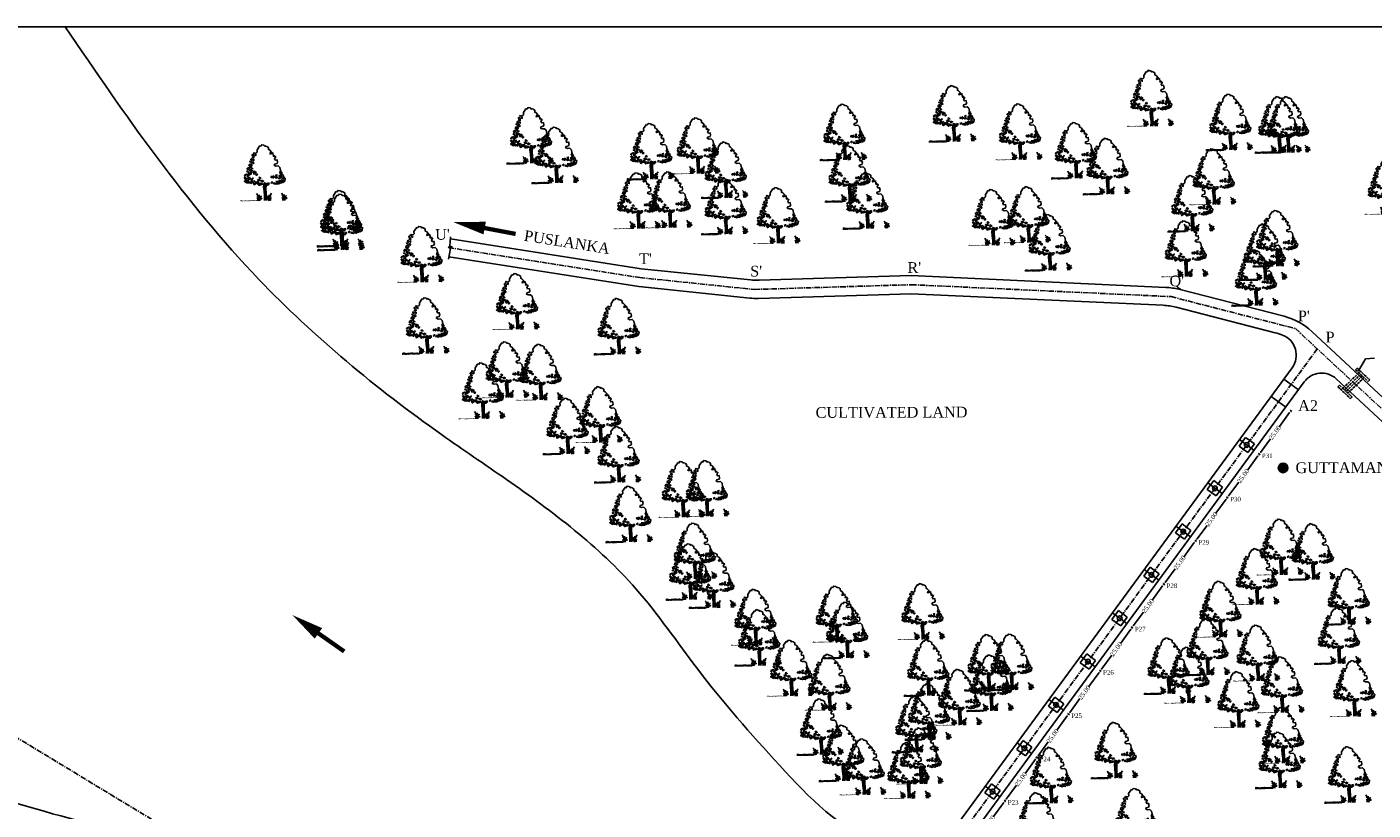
# Model space of a CAD drawing. Header units: metres. Extents: x 434 to 13991, y 93 to 6576.
# Tile 4 of 5: x 12865 to 13491, y 6212 to 6576. Entities that reach past the tile are written whole.
import ezdxf

# ---------------------------------------------------------------- set-up
doc = ezdxf.new("R2010")
doc.units = ezdxf.units.M
doc.header["$MEASUREMENT"] = 0
doc.linetypes.add('ACAD_ISO02W100', pattern=[15, 12, -3])
doc.linetypes.add('CENTERX2', pattern=[4, 2.5, -0.5, 0.5, -0.5])
doc.layers.add('SECTION', color=7, linetype='Continuous')
doc.styles.get("Standard").update_dxf_attribs({"font": 'times.ttf'})
doc.dimstyles.new('Copy of Standard', dxfattribs={"dimtxt": 5, "dimasz": 1, "dimexe": 0.5, "dimexo": 0.5, "dimgap": 0.09, "dimtad": 0, "dimlfac": -1, "dimzin": 0, "dimdsep": 46, "dimtxsty": 'Standard', "dimcen": 0.09, "dimazin": 0, "dimtp": 0.053, "dimtfac": 1, "dimtofl": 0, "dimtmove": 0, "dimatfit": 3, "dimfxl": 0, "dimtolj": 1, "dimtzin": 0, "dimarcsym": 0})

# ---------------------------------------------------------------- blocks, each defined once
blk = doc.blocks.new('A$C16861002')
h = blk.add_hatch()
h.set_pattern_fill('AR-SAND,_O', color=86, scale=0.0125, angle=-7.1637)
h.set_pattern_definition([(30.3363, (-626.73594, 51.387482), (0.0022222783, 0.0239954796), [0, -0.019, 0, -0.02125, 0, -0.0203125]), (0.3363, (-626.73594, 51.387482), (0.0263487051, 0.0322427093), [0, -0.01025, 0, -0.017125, 0, -0.0065625]), (320.3363, (-626.751195, 51.3894), (0.03863172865, -0.00478416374), [0, -0.00625, 0, -0.0225, 0, -0.029375]), (310.3363, (-626.751195, 51.3894), (0.0386513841, 0.0061993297), [0, -0.003125, 0, -0.01475, 0, -0.016875])])
edge = h.paths.add_edge_path()
edge.add_spline(control_points=[(0.625, 0.145), (0.624, 0.145), (0.59, 0.151), (0.51, 0.159), (0.384, 0.175), (0.237, 0.199), (0.118, 0.192), (0.014, 0.247), (-0.01, 0.212), (-0.016, 0.201)], knot_values=[0.028153, 0.028153, 0.028153, 0.028153, 0.042705, 0.440186, 0.998352, 1.57343, 2.182336, 2.529485, 2.667956, 2.667956, 2.667956, 2.667956], degree=3, periodic=0)
edge.add_line((-0.016, 0.201), (0.62, 0.121))
edge.add_arc((0.443, 0.176), 0.185, 342.7907, 350.3646)
at = {"color": 86}
for p, q in [((0.925, 0.557), (0.914, 0.374)), ((0.94, 0.656), (0.925, 0.557)), ((0.946, 0.55), (0.97, 0.675)), ((0.956, 0.494), (0.949, 0.379)), ((0.991, 0.669), (0.97, 0.502)), ((0.931, 0.237), (0.909, 0.104)), ((0.929, 0.384), (0.918, 0.226))]:
    blk.add_line(p, q, dxfattribs=at)
for points in [[(0.994, 2.085), (0.972, 2.08), (0.865, 1.959), (0.855, 1.877), (0.826, 1.855), (0.763, 1.846)], [(0.994, 2.085), (1.028, 2.072), (1.035, 2.077), (1.031, 2.09), (1.056, 2.119), (1.128, 2.093), (1.132, 2.081), (1.151, 2.084), (1.165, 2.047), (1.192, 2.053), (1.237, 2.03)], [(1.589, 1.088), (1.597, 1.09), (1.592, 1.207), (1.542, 1.272), (1.457, 1.274), (1.397, 1.315), (1.422, 1.354), (1.508, 1.368), (1.533, 1.407), (1.531, 1.499), (1.466, 1.499), (1.446, 1.552), (1.5, 1.612), (1.48, 1.614), (1.465, 1.65), (1.432, 1.645), (1.408, 1.648), (1.436, 1.678), (1.409, 1.724), (1.415, 1.765), (1.341, 1.749), (1.308, 1.745), (1.305, 1.778), (1.374, 1.803), (1.313, 1.894), (1.271, 1.917), (1.28, 1.991), (1.238, 2.021), (1.238, 2.03)], [(1.577, 1.001), (1.58, 0.961), (1.659, 0.922), (1.68, 0.851), (1.683, 0.811), (1.726, 0.786), (1.694, 0.684)], [(0.859, 0.1), (0.888, 0.262), (0.897, 0.434), (0.905, 0.59), (0.926, 0.666)], [(1.003, 0.656), (0.978, 0.502), (0.966, 0.362), (0.949, 0.176), (0.934, 0.09)], [(1.304, 0.653), (1.361, 0.626), (1.402, 0.64), (1.468, 0.622), (1.526, 0.654), (1.562, 0.64), (1.559, 0.679), (1.617, 0.652), (1.694, 0.684)]]:
    blk.add_lwpolyline(points, dxfattribs=at)
for points in [[(0.585, 1.493), (0.51, 1.479), (0.486, 1.435), (0.522, 1.431), (0.535, 1.39), (0.502, 1.37), (0.558, 1.371), (0.562, 1.41), (0.601, 1.429), (0.598, 1.453), (0.556, 1.458)], [(0.577, 1.573), (0.568, 1.551), (0.529, 1.579)], [(0.614, 1.678), (0.579, 1.643), (0.61, 1.592)], [(0.649, 1.564), (0.601, 1.523), (0.657, 1.484), (0.673, 1.514), (0.65, 1.524)], [(0.709, 1.745), (0.708, 1.69), (0.641, 1.698), (0.688, 1.724), (0.679, 1.756)], [(0.656, 1.814), (0.705, 1.816), (0.651, 1.775)], [(0.702, 1.644), (0.663, 1.625), (0.689, 1.59)], [(0.738, 1.882), (0.716, 1.854), (0.753, 1.857)], [(0.791, 1.813), (0.738, 1.78), (0.784, 1.759)], [(0.259, 1.04), (0.299, 0.925), (0.354, 0.973)], [(0.275, 1.116), (0.282, 1.076), (0.33, 1.117), (0.371, 1.104), (0.364, 1.145), (0.332, 1.133)], [(0.411, 1.084), (0.365, 1.058), (0.385, 1.024)], [(0.408, 1.257), (0.38, 1.229), (0.428, 1.215)], [(0.446, 1.017), (0.393, 0.984), (0.405, 0.935), (0.463, 0.959)], [(0.509, 1.323), (0.447, 1.369), (0.407, 1.343), (0.413, 1.295)], [(0.42, 1.153), (0.436, 1.088), (0.533, 1.131), (0.455, 1.141), (0.448, 1.181)], [(0.511, 1.197), (0.483, 1.169), (0.524, 1.156)], [(0.512, 1.299), (0.486, 1.239), (0.573, 1.205), (0.6, 1.225), (0.542, 1.248)], [(0.59, 1.336), (0.552, 1.325), (0.567, 1.299), (0.611, 1.31)], [(0.653, 1.202), (0.607, 1.177), (0.617, 1.113), (0.647, 1.109), (0.64, 1.149), (0.665, 1.154), (0.686, 1.128), (0.713, 1.148)], [(0.689, 1.104), (0.713, 1.046), (0.748, 1.081)], [(0.808, 0.979), (0.784, 0.935), (0.851, 0.926)], [(1.628, 1.072), (1.586, 1.077), (1.56, 1.018), (1.583, 1.007), (1.6, 1.044)], [(1.646, 1.023), (1.601, 1.005), (1.614, 0.964)], [(0.279, 0.912), (0.234, 0.894), (0.274, 0.865)], [(0.316, 0.86), (0.295, 0.839), (0.341, 0.818), (0.356, 0.839)], [(0.348, 0.919), (0.309, 0.9), (0.377, 0.86), (0.398, 0.881)], [(0.438, 0.86), (0.389, 0.812), (0.444, 0.813), (0.484, 0.784)], [(0.468, 0.857), (0.501, 0.821), (0.549, 0.862)], [(0.48, 0.949), (0.503, 0.892), (0.574, 0.969), (0.515, 0.937)], [(0.58, 0.866), (0.545, 0.831), (0.579, 0.717), (0.671, 0.761), (0.605, 0.777), (0.64, 0.812)], [(0.676, 0.807), (0.71, 0.732), (0.743, 0.799)], [(0.717, 0.888), (0.748, 0.837), (0.816, 0.844), (0.801, 0.87), (0.752, 0.876)], [(0.787, 0.762), (0.731, 0.706), (0.757, 0.671), (0.79, 0.691), (0.768, 0.709)], [(0.852, 0.746), (0.807, 0.681), (0.889, 0.694)], [(0.865, 0.846), (0.848, 0.809), (0.888, 0.788), (0.933, 0.806)], [(0.921, 0.659), (0.956, 0.74), (1.035, 0.691), (0.969, 0.7)], [(1.05, 0.666), (1.022, 0.638), (1.071, 0.632)], [(1.062, 0.711), (1.111, 0.658), (1.123, 0.704)], [(1.19, 0.703), (1.224, 0.683), (1.248, 0.727)], [(1.218, 0.927), (1.231, 0.886), (1.276, 0.904), (1.296, 0.863), (1.329, 0.937), (1.284, 0.919)], [(1.317, 0.7), (1.281, 0.655), (1.35, 0.657)], [(1.346, 0.899), (1.395, 0.846), (1.463, 0.853)], [(1.369, 0.72), (1.429, 0.657), (1.476, 0.691), (1.528, 0.669), (1.525, 0.74), (1.473, 0.715)], [(1.387, 0.953), (1.423, 0.902), (1.443, 0.962)], [(1.495, 0.845), (1.546, 0.808), (1.492, 0.814)], [(1.575, 0.945), (1.509, 0.906), (1.518, 0.882), (1.582, 0.85), (1.628, 0.876), (1.562, 0.892), (1.61, 0.933)], [(1.568, 0.742), (1.563, 0.703), (1.61, 0.682), (1.611, 0.744)], [(1.608, 0.815), (1.621, 0.775), (1.663, 0.816)], [(1.673, 0.752), (1.652, 0.724), (1.69, 0.687)]]:
    blk.add_lwpolyline(points, close=True, dxfattribs=at)
for centre, radius, start, end in [((0.346, 0.209), 0.324, 343.8213, 33.8793), ((0.536, 0.162), 0.113, 338.4127, 44.178), ((0.443, 0.176), 0.185, 343.4617, 20.2712), ((0.566, 0.194), 0.128, 354.9817, 66.5193), ((0.311, 0.255), 0.391, 338.8097, 11.1779), ((0.751, 0.112), 0.0708, 83.2374, 178.7654), ((0.839, 0.143), 0.144, 124.1986, 191.1044), ((0.957, 0.086), 0.0708, 346.9072, 82.4352), ((0.88, 0.138), 0.144, 334.5682, 41.474), ((1.419, 0.116), 0.391, 154.4947, 186.8629), ((1.157, 0.12), 0.128, 99.1533, 170.6909), ((1.374, 0.08), 0.324, 131.7933, 181.8513), ((1.178, 0.081), 0.113, 121.4946, 187.2599), ((1.272, 0.072), 0.185, 145.4014, 182.2109), ((1.249, 0.095), 0.324, 343.8213, 33.8793), ((1.439, 0.048), 0.113, 338.4127, 44.178), ((1.346, 0.062), 0.185, 343.4617, 20.2712), ((1.47, 0.08), 0.128, 354.9817, 66.5193), ((1.214, 0.142), 0.391, 338.8097, 11.1779), ((1.655, -0.002), 0.0708, 83.2374, 178.7654), ((1.742, 0.029), 0.144, 124.1986, 191.1044)]:
    blk.add_arc(centre, radius, start, end, dxfattribs=at)
for points, start_tangent, end_tangent in [([(0.76, 0.182), (0.758, 0.194), (0.764, 0.195), (0.771, 0.194), (0.771, 0.191), (0.773, 0.183), (0.774, 0.179), (0.771, 0.173), (0.762, 0.171), (0.759, 0.181), (0.76, 0.182)], (-0.533022, 0.846101), (-0.533022, 0.846101)), ([(0.759, 0.263), (0.758, 0.269), (0.761, 0.269), (0.765, 0.269), (0.764, 0.267), (0.765, 0.264), (0.766, 0.261), (0.765, 0.258), (0.76, 0.257), (0.758, 0.262), (0.759, 0.263)], (-0.533022, 0.846101), (-0.533022, 0.846101)), ([(0.966, 0.156), (0.971, 0.167), (0.966, 0.17), (0.958, 0.171), (0.958, 0.168), (0.954, 0.161), (0.952, 0.156), (0.953, 0.15), (0.961, 0.146), (0.967, 0.155), (0.966, 0.156)], (0.725822, 0.687882), (0.725822, 0.687882)), ([(0.987, 0.234), (0.99, 0.24), (0.987, 0.241), (0.983, 0.241), (0.983, 0.24), (0.981, 0.236), (0.98, 0.234), (0.98, 0.231), (0.985, 0.229), (0.987, 0.233), (0.987, 0.234)], (0.725822, 0.687882), (0.725822, 0.687882)), ([(1.664, 0.068), (1.661, 0.081), (1.667, 0.081), (1.674, 0.081), (1.674, 0.078), (1.676, 0.07), (1.677, 0.065), (1.675, 0.06), (1.665, 0.058), (1.662, 0.067), (1.664, 0.068)], (-0.533022, 0.846101), (-0.533022, 0.846101)), ([(1.663, 0.149), (1.661, 0.155), (1.664, 0.156), (1.668, 0.155), (1.668, 0.154), (1.669, 0.15), (1.669, 0.148), (1.668, 0.145), (1.663, 0.144), (1.662, 0.149), (1.663, 0.149)], (-0.533022, 0.846101), (-0.533022, 0.846101))]:
    blk.add_spline(points, degree=3, dxfattribs=dict(at, start_tangent=start_tangent, end_tangent=end_tangent))
blk = doc.blocks.new('*D59')
at = {"layer": 'Defpoints', "color": 0, "linetype": 'Continuous', "transparency": 16777216}
for p in [(13318.93, 6216.69), (13319.75, 6216.08), (13304.14, 6196.53)]:
    blk.add_point(p, dxfattribs=at)
at = {"layer": 'SECTION', "color": 0, "linetype": 'Continuous', "lineweight": -2, "transparency": 16777216}
for p, q in [((13319.16, 6215.28), (13314.45, 6208.85)), ((13319.33, 6216.39), (13320.15, 6215.79)), ((13305.56, 6196.73), (13310.27, 6203.16)), ((13304.55, 6196.23), (13305.37, 6195.63))]:
    blk.add_line(p, q, dxfattribs=at)
at = {"layer": 'SECTION', "color": 0, "linetype": 'Continuous', "transparency": 16777216}
for points in [[(13319.02, 6215.37), (13319.29, 6215.18), (13319.75, 6216.08)], [(13305.42, 6196.83), (13305.69, 6196.63), (13304.97, 6195.92)]]:
    blk.add_solid(points, dxfattribs=at)
at = {"layer": 'SECTION', "color": 0, "linetype": 'Continuous', "transparency": 16777216, "insert": (13312.36, 6206), "char_height": 5, "attachment_point": 5, "rotation": 53.74258}
blk.add_mtext('\\A1;{\\H0.42488x;25.00}', dxfattribs=at)
blk = doc.blocks.new('*D60')
at = {"layer": 'Defpoints', "color": 0, "linetype": 'Continuous', "transparency": 16777216}
for p in [(13333.71, 6236.84), (13334.54, 6236.24), (13318.93, 6216.69)]:
    blk.add_point(p, dxfattribs=at)
at = {"layer": 'SECTION', "color": 0, "linetype": 'Continuous', "lineweight": -2, "transparency": 16777216}
for p, q in [((13333.94, 6235.44), (13329.23, 6229.01)), ((13334.12, 6236.55), (13334.94, 6235.95)), ((13320.34, 6216.89), (13325.06, 6223.32)), ((13319.33, 6216.39), (13320.15, 6215.79))]:
    blk.add_line(p, q, dxfattribs=at)
at = {"layer": 'SECTION', "color": 0, "linetype": 'Continuous', "transparency": 16777216}
for points in [[(13333.81, 6235.53), (13334.08, 6235.34), (13334.54, 6236.24)], [(13320.21, 6216.99), (13320.48, 6216.79), (13319.75, 6216.08)]]:
    blk.add_solid(points, dxfattribs=at)
at = {"layer": 'SECTION', "color": 0, "linetype": 'Continuous', "transparency": 16777216, "insert": (13327.14, 6226.16), "char_height": 5, "attachment_point": 5, "rotation": 53.74258}
blk.add_mtext('\\A1;{\\H0.42488x;25.00}', dxfattribs=at)
blk = doc.blocks.new('*D61')
at = {"layer": 'Defpoints', "color": 0, "linetype": 'Continuous', "transparency": 16777216}
for p in [(13348.5, 6257), (13349.32, 6256.4), (13333.71, 6236.84)]:
    blk.add_point(p, dxfattribs=at)
at = {"layer": 'SECTION', "color": 0, "linetype": 'Continuous', "lineweight": -2, "transparency": 16777216}
for p, q in [((13348.73, 6255.59), (13344.02, 6249.17)), ((13348.9, 6256.71), (13349.72, 6256.1)), ((13335.13, 6237.05), (13339.84, 6243.48)), ((13334.12, 6236.55), (13334.94, 6235.95))]:
    blk.add_line(p, q, dxfattribs=at)
at = {"layer": 'SECTION', "color": 0, "linetype": 'Continuous', "transparency": 16777216}
for points in [[(13348.6, 6255.69), (13348.86, 6255.5), (13349.32, 6256.4)], [(13334.99, 6237.15), (13335.26, 6236.95), (13334.54, 6236.24)]]:
    blk.add_solid(points, dxfattribs=at)
at = {"layer": 'SECTION', "color": 0, "linetype": 'Continuous', "transparency": 16777216, "insert": (13341.93, 6246.32), "char_height": 5, "attachment_point": 5, "rotation": 53.74258}
blk.add_mtext('\\A1;{\\H0.42488x;25.00}', dxfattribs=at)
blk = doc.blocks.new('*D62')
at = {"layer": 'Defpoints', "color": 0, "linetype": 'Continuous', "transparency": 16777216}
for p in [(13363.28, 6277.16), (13364.11, 6276.56), (13348.5, 6257)]:
    blk.add_point(p, dxfattribs=at)
at = {"layer": 'SECTION', "color": 0, "linetype": 'Continuous', "lineweight": -2, "transparency": 16777216}
for p, q in [((13363.52, 6275.75), (13358.8, 6269.33)), ((13363.69, 6276.87), (13364.51, 6276.26)), ((13349.91, 6257.21), (13354.63, 6263.63)), ((13348.9, 6256.71), (13349.72, 6256.1))]:
    blk.add_line(p, q, dxfattribs=at)
at = {"layer": 'SECTION', "color": 0, "linetype": 'Continuous', "transparency": 16777216}
for points in [[(13363.38, 6275.85), (13363.65, 6275.65), (13364.11, 6276.56)], [(13349.78, 6257.31), (13350.05, 6257.11), (13349.32, 6256.4)]]:
    blk.add_solid(points, dxfattribs=at)
at = {"layer": 'SECTION', "color": 0, "linetype": 'Continuous', "transparency": 16777216, "insert": (13356.71, 6266.48), "char_height": 5, "attachment_point": 5, "rotation": 53.74258}
blk.add_mtext('\\A1;{\\H0.42488x;25.00}', dxfattribs=at)
blk = doc.blocks.new('*D63')
at = {"layer": 'Defpoints', "color": 0, "linetype": 'Continuous', "transparency": 16777216}
for p in [(13378.07, 6297.32), (13378.89, 6296.72), (13363.28, 6277.16)]:
    blk.add_point(p, dxfattribs=at)
at = {"layer": 'SECTION', "color": 0, "linetype": 'Continuous', "lineweight": -2, "transparency": 16777216}
for p, q in [((13378.47, 6297.03), (13379.3, 6296.42)), ((13378.3, 6295.91), (13373.59, 6289.49)), ((13364.7, 6277.37), (13369.41, 6283.79)), ((13363.69, 6276.87), (13364.51, 6276.26))]:
    blk.add_line(p, q, dxfattribs=at)
at = {"layer": 'SECTION', "color": 0, "linetype": 'Continuous', "transparency": 16777216}
for points in [[(13378.17, 6296.01), (13378.44, 6295.81), (13378.89, 6296.72)], [(13364.56, 6277.46), (13364.83, 6277.27), (13364.11, 6276.56)]]:
    blk.add_solid(points, dxfattribs=at)
at = {"layer": 'SECTION', "color": 0, "linetype": 'Continuous', "transparency": 16777216, "insert": (13371.5, 6286.64), "char_height": 5, "attachment_point": 5, "rotation": 53.74258}
blk.add_mtext('\\A1;{\\H0.42488x;25.00}', dxfattribs=at)
blk = doc.blocks.new('*D64')
at = {"layer": 'Defpoints', "color": 0, "linetype": 'Continuous', "transparency": 16777216}
for p in [(13392.85, 6317.48), (13393.68, 6316.88), (13378.07, 6297.32)]:
    blk.add_point(p, dxfattribs=at)
at = {"layer": 'SECTION', "color": 0, "linetype": 'Continuous', "lineweight": -2, "transparency": 16777216}
for p, q in [((13393.09, 6316.07), (13388.37, 6309.64)), ((13393.26, 6317.19), (13394.08, 6316.58)), ((13379.48, 6297.53), (13384.2, 6303.95)), ((13378.47, 6297.03), (13379.3, 6296.42))]:
    blk.add_line(p, q, dxfattribs=at)
at = {"layer": 'SECTION', "color": 0, "linetype": 'Continuous', "transparency": 16777216}
for points in [[(13392.95, 6316.17), (13393.22, 6315.97), (13393.68, 6316.88)], [(13379.35, 6297.62), (13379.62, 6297.43), (13378.89, 6296.72)]]:
    blk.add_solid(points, dxfattribs=at)
at = {"layer": 'SECTION', "color": 0, "linetype": 'Continuous', "transparency": 16777216, "insert": (13386.28, 6306.8), "char_height": 5, "attachment_point": 5, "rotation": 53.74258}
blk.add_mtext('\\A1;{\\H0.42488x;25.00}', dxfattribs=at)
blk = doc.blocks.new('*D65')
at = {"layer": 'Defpoints', "color": 0, "linetype": 'Continuous', "transparency": 16777216}
for p in [(13407.64, 6337.64), (13408.46, 6337.04), (13392.85, 6317.48)]:
    blk.add_point(p, dxfattribs=at)
at = {"layer": 'SECTION', "color": 0, "linetype": 'Continuous', "lineweight": -2, "transparency": 16777216}
for p, q in [((13407.87, 6336.23), (13403.16, 6329.8)), ((13408.04, 6337.35), (13408.87, 6336.74)), ((13394.27, 6317.68), (13398.98, 6324.11)), ((13393.26, 6317.19), (13394.08, 6316.58))]:
    blk.add_line(p, q, dxfattribs=at)
at = {"layer": 'SECTION', "color": 0, "linetype": 'Continuous', "transparency": 16777216}
for points in [[(13407.74, 6336.33), (13408.01, 6336.13), (13408.46, 6337.04)], [(13394.13, 6317.78), (13394.4, 6317.59), (13393.68, 6316.88)]]:
    blk.add_solid(points, dxfattribs=at)
at = {"layer": 'SECTION', "color": 0, "linetype": 'Continuous', "transparency": 16777216, "insert": (13401.07, 6326.96), "char_height": 5, "attachment_point": 5, "rotation": 53.74258}
blk.add_mtext('\\A1;{\\H0.42488x;25.00}', dxfattribs=at)
blk = doc.blocks.new('*D66')
at = {"layer": 'Defpoints', "color": 0, "linetype": 'Continuous', "transparency": 16777216}
for p in [(13422.43, 6357.8), (13423.25, 6357.2), (13407.64, 6337.64)]:
    blk.add_point(p, dxfattribs=at)
at = {"layer": 'SECTION', "color": 0, "linetype": 'Continuous', "lineweight": -2, "transparency": 16777216}
for p, q in [((13422.66, 6356.39), (13417.94, 6349.96)), ((13422.83, 6357.5), (13423.65, 6356.9)), ((13409.05, 6337.84), (13413.77, 6344.27)), ((13408.04, 6337.35), (13408.87, 6336.74))]:
    blk.add_line(p, q, dxfattribs=at)
at = {"layer": 'SECTION', "color": 0, "linetype": 'Continuous', "transparency": 16777216}
for points in [[(13422.52, 6356.49), (13422.79, 6356.29), (13423.25, 6357.2)], [(13408.92, 6337.94), (13409.19, 6337.75), (13408.46, 6337.04)]]:
    blk.add_solid(points, dxfattribs=at)
at = {"layer": 'SECTION', "color": 0, "linetype": 'Continuous', "transparency": 16777216, "insert": (13415.86, 6347.12), "char_height": 5, "attachment_point": 5, "rotation": 53.74258}
blk.add_mtext('\\A1;{\\H0.42488x;25.00}', dxfattribs=at)
blk = doc.blocks.new('*D67')
at = {"layer": 'Defpoints', "color": 0, "linetype": 'Continuous', "transparency": 16777216}
for p in [(13437.21, 6377.96), (13438.03, 6377.36), (13422.43, 6357.8)]:
    blk.add_point(p, dxfattribs=at)
at = {"layer": 'SECTION', "color": 0, "linetype": 'Continuous', "lineweight": -2, "transparency": 16777216}
for p, q in [((13437.61, 6377.66), (13438.44, 6377.06)), ((13437.44, 6376.55), (13432.73, 6370.12)), ((13423.84, 6358), (13428.55, 6364.43)), ((13422.83, 6357.5), (13423.65, 6356.9))]:
    blk.add_line(p, q, dxfattribs=at)
at = {"layer": 'SECTION', "color": 0, "linetype": 'Continuous', "transparency": 16777216}
for points in [[(13437.31, 6376.65), (13437.58, 6376.45), (13438.03, 6377.36)], [(13423.71, 6358.1), (13423.97, 6357.9), (13423.25, 6357.2)]]:
    blk.add_solid(points, dxfattribs=at)
at = {"layer": 'SECTION', "color": 0, "linetype": 'Continuous', "transparency": 16777216, "insert": (13430.64, 6367.28), "char_height": 5, "attachment_point": 5, "rotation": 53.74258}
blk.add_mtext('\\A1;{\\H0.42488x;25.00}', dxfattribs=at)
blk = doc.blocks.new('*D68')
at = {"layer": 'Defpoints', "color": 0, "linetype": 'Continuous', "transparency": 16777216}
for p in [(13452, 6398.12), (13452.82, 6397.52), (13437.21, 6377.96)]:
    blk.add_point(p, dxfattribs=at)
at = {"layer": 'SECTION', "color": 0, "linetype": 'Continuous', "lineweight": -2, "transparency": 16777216}
for p, q in [((13452.23, 6396.71), (13447.51, 6390.28)), ((13452.4, 6397.82), (13453.22, 6397.22)), ((13438.63, 6378.16), (13443.34, 6384.59)), ((13437.61, 6377.66), (13438.44, 6377.06))]:
    blk.add_line(p, q, dxfattribs=at)
at = {"layer": 'SECTION', "color": 0, "linetype": 'Continuous', "transparency": 16777216}
for points in [[(13452.09, 6396.81), (13452.36, 6396.61), (13452.82, 6397.52)], [(13438.49, 6378.26), (13438.76, 6378.06), (13438.03, 6377.36)]]:
    blk.add_solid(points, dxfattribs=at)
at = {"layer": 'SECTION', "color": 0, "linetype": 'Continuous', "transparency": 16777216, "insert": (13445.43, 6387.44), "char_height": 5, "attachment_point": 5, "rotation": 53.74258}
blk.add_mtext('\\A1;{\\H0.42488x;25.00}', dxfattribs=at)

msp = doc.modelspace()

# ---------------------------------------------------------------- hatches: boundary and pattern name
at = {"layer": 'SECTION', "linetype": 'Continuous'}
h = msp.add_hatch(color=0, dxfattribs=at)
h.dxf.hatch_style = 1
h.paths.add_polyline_path([(13446.953, 6370.968, 1), (13451.332, 6370.968, 1)])

# ---------------------------------------------------------------- linework, layer by layer
at = {"color": 0, "linetype": 'Continuous'}
for p, q in [((13061.742, 6478.538), (13061.398, 6474.26)), ((13062.602, 6473.643), (13060.546, 6473.664)), ((13060.546, 6473.664), (13061.656, 6473.171)), ((13061.656, 6473.171), (13060.702, 6468.208)), ((13061.398, 6474.26), (13062.602, 6473.643))]:
    msp.add_line(p, q, dxfattribs=at)
for points in [[(13063.082, 6485.348, 0, 6, 0), (13077.629, 6482.599, 4, 4, 0)], [(13077.629, 6482.599, 2, 2, 0), (13092.015, 6479.881, 4, 4, 0)], [(12988.123, 6302.503, 0, 6, 0), (13000.247, 6294.008, 4, 4, 0)], [(13000.247, 6294.008, 2, 2, 0), (13012.238, 6285.607, 4, 4, 0)]]:
    msp.add_lwpolyline(points, format="xyseb", dxfattribs=at)
at = {"layer": 'SECTION', "color": 0, "linetype": 'Continuous'}
for p, q in [((13990.625, 6576.203), (12506.544, 6576.203)), ((13449.566, 6412.371), (13456.339, 6407.403)), ((13443.651, 6404.307), (13450.425, 6399.339)), ((13428.689, 6381.116), (13431.705, 6385.228)), ((13428.866, 6384.148), (13435.64, 6379.18)), ((13431.705, 6385.228), (13435.817, 6382.212)), ((13428.689, 6381.116), (13432.801, 6378.1)), ((13432.801, 6378.1), (13435.817, 6382.212)), ((13413.903, 6360.956), (13416.919, 6365.069)), ((13416.919, 6365.069), (13421.032, 6362.053)), ((13413.903, 6360.956), (13418.016, 6357.94)), ((13414.081, 6363.988), (13420.854, 6359.021)), ((13418.016, 6357.94), (13421.032, 6362.053)), ((13399.118, 6340.797), (13402.134, 6344.91)), ((13399.118, 6340.797), (13403.23, 6337.781)), ((13399.295, 6343.829), (13406.069, 6338.862)), ((13402.134, 6344.91), (13406.247, 6341.894)), ((13403.23, 6337.781), (13406.247, 6341.894)), ((13384.333, 6320.638), (13387.349, 6324.751)), ((13384.51, 6323.67), (13391.284, 6318.703)), ((13387.349, 6324.751), (13391.461, 6321.735)), ((13388.445, 6317.622), (13391.461, 6321.735)), ((13384.333, 6320.638), (13388.445, 6317.622)), ((13369.547, 6300.479), (13372.563, 6304.591)), ((13369.725, 6303.511), (13376.498, 6298.543)), ((13372.563, 6304.591), (13376.676, 6301.575)), ((13369.547, 6300.479), (13373.66, 6297.463)), ((13373.66, 6297.463), (13376.676, 6301.575)), ((13354.762, 6280.32), (13357.778, 6284.432)), ((13357.778, 6284.432), (13361.891, 6281.416)), ((13354.762, 6280.32), (13358.874, 6277.304)), ((13354.939, 6283.352), (13361.713, 6278.384)), ((13358.874, 6277.304), (13361.891, 6281.416)), ((13339.976, 6260.16), (13342.993, 6264.273)), ((13339.976, 6260.16), (13344.089, 6257.144)), ((13340.154, 6263.192), (13346.928, 6258.225)), ((13342.993, 6264.273), (13347.105, 6261.257)), ((13344.089, 6257.144), (13347.105, 6261.257)), ((13325.191, 6240.001), (13328.207, 6244.114)), ((13325.191, 6240.001), (13329.304, 6236.985)), ((13325.369, 6243.033), (13332.142, 6238.066)), ((13328.207, 6244.114), (13332.32, 6241.098)), ((13329.304, 6236.985), (13332.32, 6241.098)), ((13310.406, 6219.842), (13313.422, 6223.955)), ((13310.583, 6222.874), (13317.357, 6217.906)), ((13313.422, 6223.955), (13317.535, 6220.939)), ((13314.518, 6216.826), (13317.535, 6220.939)), ((13310.406, 6219.842), (13314.518, 6216.826))]:
    msp.add_line(p, q, dxfattribs=at)
at = {"layer": 'SECTION', "color": 0, "linetype": 'CENTERX2'}
for p, q in [((12506.544, 6459.593), (13751.843, 5705.037)), ((13397.057, 6450.696), (13454.923, 6435.838)), ((12954.959, 5730.894), (13465.07, 6426.409))]:
    msp.add_line(p, q, dxfattribs=at)
at = {"layer": 'SECTION', "color": 0, "linetype": 'ACAD_ISO02W100', "ltscale": 0.1}
for p, q in [((13484.452, 6415.269), (13476.938, 6408.056)), ((13483.636, 6417.398), (13482.914, 6416.704)), ((13475.399, 6409.492), (13474.677, 6408.798)), ((13485.26, 6414.515), (13477.745, 6407.303)), ((13486.024, 6413.802), (13478.51, 6406.589)), ((13486.832, 6413.048), (13479.317, 6405.836)), ((13489.494, 6411.932), (13488.772, 6411.238)), ((13481.257, 6404.025), (13480.535, 6403.332))]:
    msp.add_line(p, q, dxfattribs=at)
at = {"layer": 'SECTION', "color": 0, "linetype": 'CENTERX2'}
for points in [[(13060.787, 6473.556), (13149.877, 6459.538), (13203.138, 6454.033), (13276.134, 6456.267), (13397.057, 6450.696)], [(13454.923, 6435.838), (13559.124, 6339.006), (13595.196, 6296.543), (13621.395, 6252.47), (13632.37, 6193.095), (13680.49, 6131.661), (13771.739, 6101.187)]]:
    msp.add_lwpolyline(points, dxfattribs=at)
at = {"layer": 'SECTION', "color": 0, "linetype": 'Continuous'}
for points in [[(13061.672, 6477.669), (13150.419, 6463.704), (13201.294, 6458.446, 0.0334113), (13205.297, 6458.301), (13276.166, 6460.47), (13394.596, 6455.014, -0.0513696), (13400.676, 6454.103), (13449.621, 6441.536, -0.1250011), (13462.582, 6434.454), (13562.165, 6341.914), (13596.992, 6300.916, -0.0419932), (13599.916, 6296.823), (13622.65, 6258.578, -0.0886153), (13626.363, 6248.702), (13634.974, 6202.118, 0.1210035), (13640.856, 6189.072), (13677.457, 6142.344, 0.1470519), (13691.572, 6132.388), (13772.534, 6105.35)], [(13060.909, 6469.286), (13149.334, 6455.372), (13200.99, 6450.032, 0.0334113), (13204.992, 6449.887), (13276.102, 6452.064), (13393.345, 6446.663, -0.0513696), (13399.425, 6445.752), (13445.466, 6433.93, -0.0307595), (13448.975, 6432.795, -0.492113), (13453.382, 6417.574), (12956.811, 5740.52, -0.1273953), (12945.157, 5731.008), (12930.222, 5724.138, -0.0880872), (12920.073, 5721.488), (12888.937, 5719.001, -0.0789526), (12879.55, 5719.734), (12837.574, 5729.805)], [(13169.204, 5637.027), (13156.282, 5658.709, 0.1092046), (13147.407, 5668.14), (13123.022, 5684.761, 0.0737698), (13115.098, 5688.598), (13059.496, 5706.023), (12975.056, 5728.05, -0.5296796), (12969.517, 5743.641), (13459.024, 6411.063, -0.4485966), (13473.895, 6412.475), (13556.084, 6336.098), (13590.132, 6296.017, -0.0419932), (13593.056, 6291.923), (13614.663, 6255.576, -0.0886153), (13618.375, 6245.699), (13627.089, 6198.563, 0.1210035), (13632.971, 6185.517), (13672.401, 6135.176, 0.1470519), (13686.516, 6125.22), (13770.182, 6097.279)]]:
    msp.add_lwpolyline(points, format="xyb", dxfattribs=at)
at = {"layer": 'SECTION', "color": 0, "linetype": 'ACAD_ISO02W100', "ltscale": 0.1}
for points in [[(13482.914, 6416.704), (13488.772, 6411.238)], [(13483.636, 6417.398), (13489.494, 6411.932)], [(13475.399, 6409.492), (13481.257, 6404.025)], [(13474.677, 6408.798), (13480.535, 6403.332)]]:
    msp.add_lwpolyline(points, dxfattribs=at)
at = {"layer": 'SECTION', "color": 0, "linetype": 'Continuous'}
for centre, radius in [((13432.253, 6381.664), 1.1), ((13449.142, 6370.968), 2.19), ((13417.468, 6361.505), 1.1), ((13402.682, 6341.345), 1.1), ((13387.897, 6321.186), 1.1), ((13373.112, 6301.027), 1.1), ((13358.326, 6280.868), 1.1), ((13343.541, 6260.709), 1.1), ((13328.756, 6240.549), 1.1), ((13313.97, 6220.39), 1.1)]:
    msp.add_circle(centre, radius, dxfattribs=at)
msp.add_open_spline([(12882.414, 6576.203), (12910.249, 6535.121), (12959.701, 6463.66), (13036.744, 6400.139), (13099.401, 6358.015), (13143.455, 6324.916), (13178.349, 6273.417), (13214.176, 6232.767), (13256.008, 6188.712), (13320.353, 6194.967), (13345.283, 6137.436), (13393.237, 6127.201), (13432.119, 6104.848), (13475.184, 6077.303), (13546.235, 6081.307), (13606.532, 6033.698), (13676.733, 6026.324), (13702.318, 5974.524), (13764.137, 5964.872), (13832.796, 5941.465), (13912.787, 5927.986), (13962.92, 5906.723), (13987.894, 5898.542), (13990.625, 5897.676)], degree=3, knots=[9.9445482, 9.9445482, 9.9445482, 9.9445482, 158.0217553, 269.5727068, 306.2893657, 385.1099417, 432.3446119, 491.1965062, 550.3547445, 603.9347953, 658.2555734, 710.3152194, 742.5155109, 793.7297927, 859.8600753, 943.197004, 1017.6073554, 1048.906243, 1103.4156066, 1188.8032929, 1273.1670663, 1343.3275005, 1351.9116713, 1351.9116713, 1351.9116713, 1351.9116713], dxfattribs=at)
msp.add_spline([(12579.427, 6316.521), (12552.791, 6296.812), (12605.015, 6224.563), (12703.437, 6175.728), (12836.676, 6113.513), (12976.092, 6045.037), (13074.523, 6017.607), (13175.633, 5965.422), (13294.253, 5930.52), (13352.509, 5940.556), (13390.676, 5976.014), (13371.258, 6024.854), (13277.513, 6046.263), (13168.368, 6098.447), (13086.677, 6144.611), (13020.386, 6171.372), (12954.096, 6189.436), (12830.219, 6223.557), (12736.346, 6254.54), (12670.725, 6283.309), (12610.46, 6312.746), (12579.427, 6316.521)], degree=3, dxfattribs=at)

# ---------------------------------------------------------------- block references
at = {"layer": 'SECTION', "color": 0, "ltscale": 20, "xscale": 12.8016000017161, "yscale": 12.80159999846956, "zscale": 12.8016, "rotation": 8.251036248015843}
for p in [(13376.948, 6527.222), (13285.019, 6520.115), (13234.134, 6511.498), (13315.841, 6511.634), (13413.727, 6516.123), (13436.528, 6514.97), (13440.594, 6514.97), (13088.317, 6509.902), (13165.892, 6505.139), (13100.019, 6500.809), (13144.223, 6502.541), (13341.844, 6502.974), (12964.371, 6492.581), (13178.894, 6493.881), (13236.533, 6492.148), (13356.579, 6495.613), (13406.006, 6490.759), (13487.483, 6486.264), (13138.156, 6479.591), (13152.891, 6480.024), (13244.767, 6479.591), (13178.894, 6476.993), (13319.742, 6473.096), (13396.017, 6478.292), (12999.908, 6471.364), (13000.341, 6469.632), (13203.163, 6472.663), (13303.273, 6471.797), (13435.556, 6462.042), (13037.354, 6454.617), (13329.647, 6460.126), (13393.014, 6457.207), (13429.753, 6455.744), (13425.664, 6443.758), (13081.786, 6432.651), (13039.846, 6421.428), (13129.055, 6421.135), (13076.96, 6400.916), (13092.719, 6399.778), (13065.849, 6391.117), (13120.502, 6380.032), (13105.287, 6374.663), (13129.029, 6361.497), (13158.955, 6345.221), (13170.107, 6345.653), (13134.465, 6333.731), (13164.486, 6316.559), (13437.277, 6318.438), (13452.174, 6316.273), (13162.372, 6306.931), (13426.072, 6304.668), (13173.209, 6303.141), (13468.86, 6295.396), (13192.725, 6285.749), (13230.566, 6287.202), (13270.435, 6288.382), (13409.11, 6289.483), (13235.388, 6279.753), (13194.474, 6276.26), (13464.24, 6277.111), (13403.085, 6271.858), (13426.437, 6269.109), (13209.381, 6262.042), (13273.149, 6262.206), (13301.22, 6264.705), (13311.878, 6264.89), (13385.005, 6263.122), (13227.148, 6255.494), (13302.447, 6255.189), (13394.213, 6258.792), (13437.76, 6254.358), (13287.724, 6248.521), (13417.506, 6247.426), (13471.403, 6252.568), (13273.53, 6241.748), (13267.599, 6235.927), (13223.275, 6234.73), (13438.244, 6230.768), (13233.608, 6222.544), (13360.308, 6223.853), (13243.094, 6216.112), (13269.69, 6221.19), (13436.736, 6219.283), (13263.931, 6214.42), (13330.245, 6212.216), (13468.966, 6212.517), (13324.016, 6191.109), (13369.949, 6193.101)]:
    msp.add_blockref('A$C16861002', p, dxfattribs=at)

# ---------------------------------------------------------------- texts
at = {"color": 0, "linetype": 'Continuous', "attachment_point": 1}
for s, insert, char_height, width, rotation in [("U'", (13054.55, 6482.169), 5, 10.33229, 0.152751), ('PUSLANKA', (13096.423, 6481.677), 5, 105.80246, 351.039652), ("T'", (13149.421, 6470.807), 5, 10.33229, 0.152751), ("S'", (13201.164, 6465.045), 5, 10.33229, 0.152751), ("R'", (13274.346, 6466.744), 5, 10.33229, 0.152751), ("Q'", (13396.303, 6460.524), 5, 10.33229, 0.152751), ("P'", (13456.037, 6444.228), 5, 10.33229, 0.152751), ('P', (13468.937, 6434.389), 5, 10.33229, 0.152751), ('A2', (13456.17, 6402.486), 5, 10.33229, 0.152751), ('CULTIVATED LAND', (13231.61, 6399.296), 5, 105.80246, 0.152751), ('P31', (13439.291, 6377.696), 2.1244, 10.33229, 0.152751), ('GUTTAMANGI', (13454.947, 6373.575), 5, 105.80246, 0.152751), ('P30', (13424.506, 6357.537), 2.1244, 10.33229, 0.152751), ('P29', (13409.721, 6337.378), 2.1244, 10.33229, 0.152751), ('P28', (13394.935, 6317.219), 2.1244, 10.33229, 0.152751), ('P27', (13380.15, 6297.059), 2.1244, 10.33229, 0.152751), ('P26', (13365.364, 6276.9), 2.1244, 10.33229, 0.152751), ('P25', (13350.579, 6256.741), 2.1244, 10.33229, 0.152751), ('P24', (13335.794, 6236.582), 2.1244, 10.33229, 0.152751), ('P23', (13321.008, 6216.423), 2.1244, 10.33229, 0.152751)]:
    msp.add_mtext(s, dxfattribs=dict(at, insert=insert, char_height=char_height, width=width, rotation=rotation))

# ---------------------------------------------------------------- dimensions: what is measured, and where the dimension line sits
at = {"layer": 'SECTION', "color": 0, "linetype": 'Continuous'}
for p1, p2, picture, middle in [((13437.211, 6377.959), (13451.996, 6398.118), '*D68', (13445.426, 6387.435)), ((13422.425, 6357.8), (13437.211, 6377.959), '*D67', (13430.641, 6367.276)), ((13407.64, 6337.641), (13422.425, 6357.8), '*D66', (13415.856, 6347.117)), ((13392.855, 6317.482), (13407.64, 6337.641), '*D65', (13401.07, 6326.958)), ((13378.069, 6297.322), (13392.855, 6317.482), '*D64', (13386.285, 6306.799)), ((13363.284, 6277.163), (13378.069, 6297.322), '*D63', (13371.5, 6286.639)), ((13348.499, 6257.004), (13363.284, 6277.163), '*D62', (13356.714, 6266.48)), ((13333.713, 6236.845), (13348.499, 6257.004), '*D61', (13341.929, 6246.321)), ((13318.928, 6216.686), (13333.713, 6236.845), '*D60', (13327.143, 6226.162)), ((13304.143, 6196.526), (13318.928, 6216.686), '*D59', (13312.358, 6206.003))]:
    dim = msp.add_aligned_dim(p1=p1, p2=p2, distance=-1.02, text='{\\H0.42488x;<>}', dimstyle='Copy of Standard', dxfattribs=at)
    dim.commit()
    dim.dimension.update_dxf_attribs({"geometry": picture, "text_midpoint": middle})

# ---------------------------------------------------------------- leaders
at = {"layer": 'SECTION', "color": 0, "linetype": 'Continuous', "annotation_type": 0, "has_hookline": 1, "hookline_direction": 0, "text_width": 74.189}
msp.add_leader([(13484.239, 6416.198), (13487.606, 6421.774), (13491.696, 6422.003)], dimstyle='Copy of Standard', dxfattribs=at)

doc.saveas('drawing.dxf')
